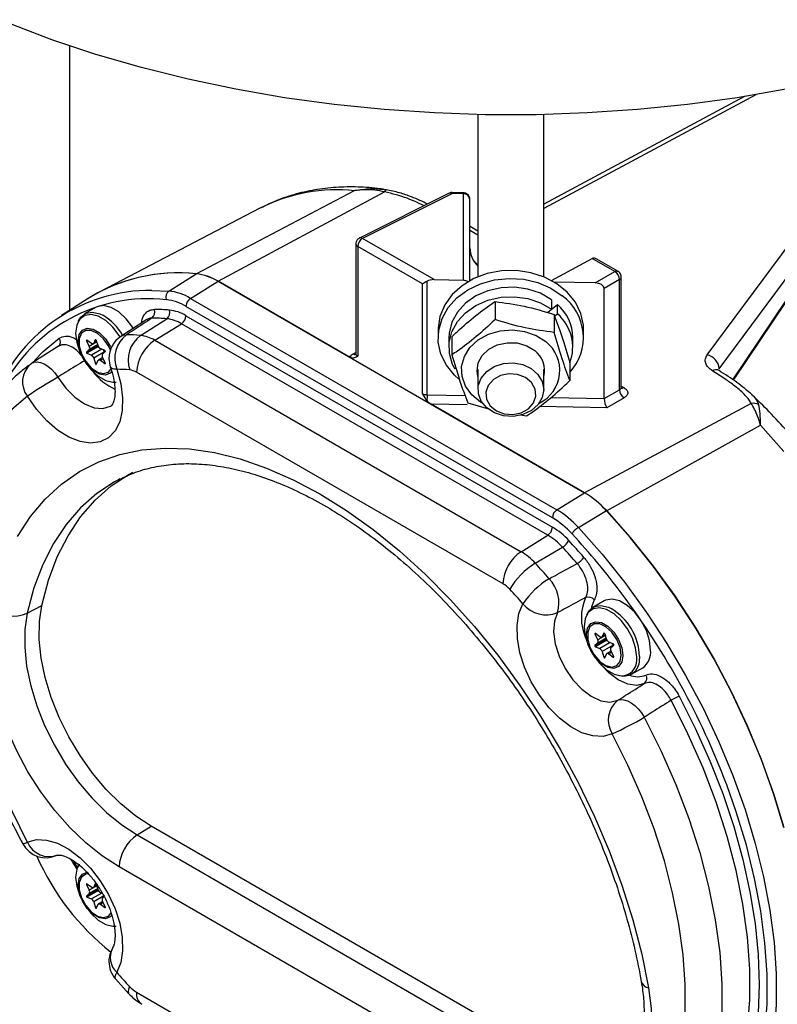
# Model space of a CAD drawing. Header units: inches. Extents: x -7.8 to 24, y -9.1 to 25.2.
# Tile 7 of 9: x 17 to 20.6, y 15.2 to 19.9. Entities that reach past the tile are written whole.
import ezdxf

# ---------------------------------------------------------------- set-up
doc = ezdxf.new("R2010")
doc.units = ezdxf.units.IN
doc.header["$MEASUREMENT"] = 0

msp = doc.modelspace()

# ---------------------------------------------------------------- linework, layer by layer
at = {"color": 7, "linetype": 'Continuous', "lineweight": 25}
for p, q in [((17.2515, 19.7452), (17.2515, 18.4949)), ((20.4959, 19.5144), (19.4936, 18.9762)), ((20.4425, 19.5056), (19.4936, 18.9961)), ((19.1826, 19.4206), (19.1826, 18.6532)), ((19.4936, 18.6532), (19.4936, 19.4206)), ((20.2667, 18.2839), (21.1152, 19.4286)), ((20.323, 18.2184), (21.1716, 19.3631)), ((20.3878, 18.1665), (21.167, 19.3263)), ((20.3907, 18.1646), (21.164, 19.3157)), ((17.8498, 18.6674), (18.5986, 19.0606)), ((17.9535, 18.6323), (18.7412, 19.0553)), ((19.0466, 19.0485), (18.6225, 18.8367)), ((19.0614, 19.0465), (18.6372, 18.8347)), ((18.7483, 19.0647), (18.7263, 19.0684)), ((19.1135, 19.0508), (19.0612, 19.0518)), ((19.1136, 19.0455), (19.0614, 19.0465)), ((19.1136, 18.637), (19.1136, 19.0455)), ((19.1441, 18.6346), (19.1441, 19.0195)), ((18.1505, 18.9771), (17.3942, 18.5826)), ((18.1561, 18.9801), (18.1505, 18.9771)), ((19.1441, 18.8918), (19.1452, 18.8912)), ((19.1826, 18.8503), (19.1441, 18.8725)), ((19.1826, 18.8697), (19.1452, 18.8912)), ((18.9748, 18.6398), (18.6372, 18.8347)), ((18.6052, 18.8088), (18.6052, 18.2881)), ((18.6143, 18.796), (18.6143, 18.2773)), ((18.9199, 18.6196), (18.6143, 18.796)), ((19.5296, 18.6359), (19.7222, 18.7393)), ((19.8299, 18.678), (19.723, 18.7397)), ((19.8447, 18.6791), (19.7443, 18.7371)), ((19.7371, 18.6244), (19.8299, 18.678)), ((17.7214, 18.5859), (17.8503, 18.6672)), ((17.8232, 18.5514), (17.9539, 18.6321)), ((18.5756, 18.2732), (17.9535, 18.6323)), ((17.9539, 18.6321), (19.6864, 17.632)), ((18.942, 18.095), (18.942, 18.6323)), ((18.9748, 18.6398), (19.1136, 18.637)), ((19.7371, 18.6244), (19.5428, 18.6283)), ((19.852, 18.6398), (19.7797, 18.5981)), ((19.852, 18.1192), (19.852, 18.6398)), ((19.8604, 18.1297), (19.8604, 18.6521)), ((17.6399, 18.589), (17.7214, 18.5859)), ((18.9199, 18.1008), (18.9199, 18.6196)), ((19.7797, 18.0781), (19.7797, 18.5981)), ((17.3399, 18.551), (17.2125, 18.4701)), ((17.8232, 18.5514), (19.5557, 17.5513)), ((19.2634, 18.5362), (19.2634, 18.451)), ((19.531, 18.5451), (19.531, 18.5001)), ((17.3748, 18.5084), (17.322, 18.4779)), ((19.5343, 17.5134), (17.8019, 18.5135)), ((19.5111, 18.4838), (19.5586, 18.5226)), ((19.5111, 18.4838), (19.531, 18.5001)), ((19.5586, 18.4776), (19.5586, 18.5226)), ((17.616, 18.4509), (17.4942, 18.3713)), ((17.5864, 18.3761), (17.7114, 18.455)), ((17.8019, 18.4693), (19.5343, 17.4692)), ((19.5422, 18.4752), (19.5422, 18.39)), ((19.5452, 18.4667), (19.5586, 18.4776)), ((17.6539, 18.3533), (17.7806, 18.4315)), ((19.513, 17.4314), (17.7806, 18.4315)), ((18.9941, 18.4026), (18.9941, 18.3651)), ((19.6821, 18.3651), (19.6821, 18.4026)), ((17.3347, 18.3528), (17.3315, 18.3509)), ((17.3315, 18.3509), (17.3444, 18.3239)), ((17.3546, 18.3384), (17.3334, 18.3537)), ((17.3726, 18.3545), (17.3657, 18.3394)), ((17.3801, 18.3477), (17.3657, 18.3394)), ((17.3745, 18.3556), (17.3726, 18.3545)), ((17.3861, 18.3276), (17.3791, 18.3507)), ((17.6539, 18.3533), (19.3863, 17.3532)), ((19.0451, 18.3651), (19.0451, 18.3201)), ((19.0593, 18.3695), (19.0593, 18.2844)), ((19.6311, 18.3201), (19.6311, 18.3651)), ((17.1998, 18.3252), (17.0733, 18.2445)), ((17.3828, 18.3265), (17.3315, 18.2969)), ((17.3444, 18.3091), (17.3315, 18.2969)), ((17.3847, 18.3215), (17.3334, 18.2919)), ((17.3809, 18.345), (17.3444, 18.3239)), ((17.3847, 18.3323), (17.3444, 18.3091)), ((17.4035, 18.3111), (17.3546, 18.2828)), ((17.3634, 18.3368), (17.3804, 18.3466)), ((17.3856, 18.3292), (17.3828, 18.3265)), ((17.3847, 18.3215), (17.3908, 18.3189)), ((17.4183, 18.3047), (17.3972, 18.3138)), ((17.3334, 18.2919), (17.3546, 18.2828)), ((17.417, 18.2986), (17.3657, 18.269)), ((17.3657, 18.269), (17.3739, 18.2415)), ((17.3778, 18.2393), (17.3861, 18.2572)), ((17.4081, 18.2712), (17.3884, 18.2598)), ((17.4106, 18.266), (17.3972, 18.2582)), ((17.3972, 18.2582), (17.4183, 18.2429)), ((17.4074, 18.2875), (17.4203, 18.2997)), ((17.4203, 18.2457), (17.4074, 18.2727)), ((17.417, 18.2986), (17.4174, 18.297)), ((18.593, 18.2886), (18.6052, 18.2947)), ((17.0669, 18.2402), (17.0711, 18.2431)), ((17.0711, 18.2431), (17.0733, 18.2445)), ((17.3807, 18.2454), (17.3739, 18.2415)), ((17.4207, 18.2443), (17.4183, 18.2429)), ((19.1826, 18.2144), (19.1826, 18.1198)), ((19.4936, 18.1198), (19.4936, 18.2144)), ((19.6169, 18.2475), (19.6169, 18.1623)), ((19.301, 17.2019), (17.5686, 18.202)), ((17.463, 18.1537), (17.4588, 18.1542)), ((19.7797, 18.0775), (19.852, 18.1192)), ((19.8604, 18.1364), (19.8725, 18.1293)), ((18.9414, 18.0676), (18.9199, 18.1008)), ((18.942, 18.095), (19.1217, 18.0914)), ((19.5294, 18.0832), (19.7797, 18.0781)), ((19.874, 18.0809), (19.7925, 18.0339)), ((19.6868, 17.6317), (18.9611, 18.0506)), ((19.132, 18.0472), (18.9611, 18.0506)), ((19.134, 18.0567), (19.2331, 18.0291)), ((19.7925, 18.0339), (19.474, 18.0403)), ((20.4745, 18.0547), (19.6868, 17.6317)), ((19.383, 18.0005), (19.4128, 17.9957)), ((19.7905, 17.5471), (20.5189, 17.952)), ((17.4894, 17.6971), (17.4826, 17.6936)), ((19.5557, 17.5513), (19.6864, 17.632)), ((19.6575, 17.4682), (19.79, 17.5474)), ((19.3863, 17.3532), (19.513, 17.4314)), ((19.4537, 17.2982), (19.5822, 17.375)), ((17.0514, 17.0628), (17.1204, 17.0994)), ((19.779, 17.1205), (19.7262, 17.09)), ((19.7389, 16.9649), (19.7357, 16.963)), ((19.7357, 16.963), (19.7486, 16.936)), ((19.7587, 16.9505), (19.7376, 16.9658)), ((19.785, 16.9571), (19.7486, 16.936)), ((19.7676, 16.9489), (19.7845, 16.9587)), ((19.7768, 16.9666), (19.7699, 16.9515)), ((19.7842, 16.9598), (19.7699, 16.9515)), ((19.7787, 16.9677), (19.7768, 16.9666)), ((19.7902, 16.9397), (19.7833, 16.9628)), ((19.7869, 16.9386), (19.7357, 16.9091)), ((19.7486, 16.9212), (19.7357, 16.9091)), ((19.7889, 16.9336), (19.7376, 16.904)), ((19.7376, 16.904), (19.7587, 16.8949)), ((19.7888, 16.9444), (19.7486, 16.9212)), ((19.8077, 16.9232), (19.7587, 16.8949)), ((19.8211, 16.9107), (19.7699, 16.8811)), ((19.7898, 16.9413), (19.7869, 16.9386)), ((19.7889, 16.9336), (19.7949, 16.931)), ((19.8225, 16.9168), (19.8014, 16.9259)), ((19.8115, 16.8996), (19.8244, 16.9118)), ((19.8211, 16.9107), (19.8216, 16.9091)), ((19.7699, 16.8811), (19.7781, 16.8537)), ((19.7848, 16.8575), (19.7781, 16.8537)), ((19.782, 16.8514), (19.7902, 16.8693)), ((19.8123, 16.8833), (19.7925, 16.8719)), ((19.8148, 16.8781), (19.8014, 16.8703)), ((19.8014, 16.8703), (19.8225, 16.855)), ((19.8244, 16.8578), (19.8115, 16.8848)), ((19.9465, 16.8575), (19.9462, 16.8482)), ((19.8249, 16.8564), (19.8225, 16.855)), ((19.9087, 16.7739), (19.9614, 16.8044)), ((17.5712, 16.0134), (17.638, 16.0546)), ((19.5357, 14.9591), (17.638, 16.0546)), ((17.5712, 16.0134), (19.4689, 14.9179)), ((17.2709, 15.8864), (17.2884, 15.8577)), ((17.2925, 15.8701), (17.2939, 15.8734)), ((19.3836, 14.7666), (17.4859, 15.8622)), ((17.3347, 15.7807), (17.3315, 15.7788)), ((17.3315, 15.7788), (17.3444, 15.7518)), ((17.3828, 15.7544), (17.3315, 15.7248)), ((17.3546, 15.7663), (17.3334, 15.7816)), ((17.3847, 15.7494), (17.3334, 15.7198)), ((17.3809, 15.7729), (17.3444, 15.7518)), ((17.3847, 15.7602), (17.3444, 15.737)), ((17.3634, 15.7647), (17.3804, 15.7745)), ((17.3726, 15.7824), (17.3657, 15.7673)), ((17.3801, 15.7756), (17.3657, 15.7673)), ((17.3745, 15.7835), (17.3726, 15.7824)), ((17.3861, 15.7555), (17.3791, 15.7786)), ((17.3856, 15.7571), (17.3828, 15.7544)), ((17.3847, 15.7494), (17.3908, 15.7468)), ((17.4066, 15.7377), (17.3972, 15.7417)), ((17.3444, 15.737), (17.3315, 15.7248)), ((17.3334, 15.7198), (17.3546, 15.7107)), ((17.4035, 15.739), (17.3546, 15.7107)), ((17.417, 15.7265), (17.3657, 15.6969)), ((17.3657, 15.6969), (17.3739, 15.6694)), ((17.4081, 15.6991), (17.3884, 15.6877)), ((17.4106, 15.6939), (17.3972, 15.6861)), ((17.4074, 15.7154), (17.4144, 15.7221)), ((17.4203, 15.6736), (17.4074, 15.7006)), ((17.3807, 15.6733), (17.3739, 15.6694)), ((17.3778, 15.6672), (17.3861, 15.6851)), ((17.3972, 15.6861), (17.4183, 15.6708)), ((17.4207, 15.6722), (17.4183, 15.6708)), ((17.4629, 15.5816), (17.4588, 15.5821)), ((17.4685, 15.3329), (17.532, 15.2623)), ((17.5677, 15.2699), (19.3018, 14.2688))]:
    msp.add_line(p, q, dxfattribs=at)
at = {"color": 7, "linetype": 'Continuous', "lineweight": 25, "flags": 128}
for points in [[(21.9021, 19.9334), (21.7092, 19.8505), (21.5083, 19.7742), (21.3, 19.7048), (21.0851, 19.6425), (20.8644, 19.5875), (20.6384, 19.54), (20.408, 19.5002), (20.174, 19.4682), (19.9372, 19.4441), (19.6984, 19.428), (19.4583, 19.4199), (19.2179, 19.4199), (18.9778, 19.428), (18.739, 19.4441), (18.5022, 19.4682), (18.2682, 19.5002), (18.0378, 19.54), (17.8119, 19.5875), (17.5911, 19.6425), (17.3762, 19.7048), (17.1679, 19.7742), (16.967, 19.8505), (16.7741, 19.9334)], [(19.6821, 18.4026), (19.6811, 18.4239), (19.6688, 18.4799), (19.643, 18.5327), (19.6047, 18.5801), (19.5555, 18.6203), (19.4974, 18.6516), (19.4327, 18.6727), (19.3642, 18.6827), (19.2946, 18.6812), (19.2268, 18.6684), (19.1636, 18.6447), (19.1075, 18.611), (19.0608, 18.5689), (19.0255, 18.5199), (19.003, 18.4661), (18.9942, 18.4097), (18.9941, 18.4026)], [(19.092, 18.1688), (19.0715, 18.1876), (19.0332, 18.235), (19.0074, 18.2878), (18.9951, 18.3438), (18.9969, 18.4006), (19.0126, 18.4559), (19.0417, 18.5076), (19.0829, 18.5534), (19.1345, 18.5915), (19.1945, 18.6203), (19.2603, 18.6387), (19.3294, 18.6459), (19.3988, 18.6416), (19.4657, 18.6259), (19.5274, 18.5996), (19.5813, 18.5637)], [(19.531, 18.5451), (19.4784, 18.5751), (19.4189, 18.595), (19.3556, 18.6039), (19.2915, 18.6013), (19.2296, 18.5873), (19.1729, 18.5627), (19.1241, 18.5285), (19.0857, 18.4865), (19.0593, 18.4387), (19.0464, 18.3873), (19.0451, 18.3651)], [(19.0743, 18.216), (19.0625, 18.2389), (19.0474, 18.2899), (19.0464, 18.3423), (19.0593, 18.3937), (19.0857, 18.4415), (19.1241, 18.4835), (19.1729, 18.5176), (19.2296, 18.5423), (19.2915, 18.5562), (19.3556, 18.5589), (19.4189, 18.55), (19.4784, 18.5301), (19.531, 18.5001)], [(17.5531, 18.41), (17.5505, 18.4142), (17.5196, 18.455), (17.4844, 18.4873), (17.4477, 18.5085), (17.4124, 18.5169), (17.3815, 18.5118), (17.3748, 18.5084)], [(17.2961, 18.448), (17.2851, 18.4243), (17.2801, 18.3867), (17.2851, 18.3433), (17.2998, 18.2976), (17.323, 18.2533), (17.3528, 18.2139), (17.3868, 18.1828), (17.4223, 18.1623), (17.4562, 18.1542), (17.4712, 18.155)], [(17.2925, 18.4422), (17.3047, 18.4631), (17.3288, 18.4813), (17.3597, 18.4864), (17.3949, 18.478), (17.408, 18.4718)], [(17.4907, 18.3689), (17.4861, 18.3764), (17.4562, 18.4157), (17.4223, 18.4469), (17.3868, 18.4674), (17.3528, 18.4755), (17.323, 18.4705), (17.2998, 18.453), (17.2961, 18.448)], [(17.4516, 18.2063), (17.4435, 18.1978), (17.4207, 18.1888), (17.3927, 18.1932), (17.3629, 18.2104), (17.3349, 18.2383), (17.312, 18.2736), (17.2971, 18.3121), (17.292, 18.3489), (17.2971, 18.3798), (17.312, 18.401), (17.3349, 18.41), (17.3629, 18.4056), (17.3927, 18.3884), (17.4207, 18.3604), (17.4435, 18.3251), (17.4479, 18.316)], [(17.4442, 18.3064), (17.4348, 18.3263), (17.4114, 18.3602), (17.3832, 18.3858), (17.3541, 18.3995), (17.3278, 18.3996), (17.3081, 18.386), (17.2975, 18.3605), (17.2975, 18.3266), (17.3081, 18.289), (17.3278, 18.2525), (17.3541, 18.2223), (17.3832, 18.2023), (17.4114, 18.1953), (17.4348, 18.2022), (17.4482, 18.2176)], [(19.204, 18.0555), (19.1949, 18.061), (19.1534, 18.0948), (19.1236, 18.136), (19.1073, 18.182), (19.1054, 18.2298), (19.1182, 18.2765), (19.1448, 18.3191), (19.1835, 18.355), (19.232, 18.3819), (19.2871, 18.3981), (19.3454, 18.4026), (19.4033, 18.3951), (19.4571, 18.3761), (19.5034, 18.3468), (19.5034, 18.3468)], [(17.0855, 18.2579), (17.1259, 18.2993), (17.2026, 18.3626)], [(17.3334, 18.3537), (17.3328, 18.354), (17.3322, 18.3542), (17.3317, 18.3541), (17.3313, 18.3537), (17.3311, 18.3532), (17.3311, 18.3525), (17.3312, 18.3517), (17.3315, 18.3509)], [(17.3791, 18.3507), (17.3786, 18.352), (17.3778, 18.3533), (17.3769, 18.3543), (17.3759, 18.3551), (17.3749, 18.3555), (17.3739, 18.3556), (17.3732, 18.3552), (17.3726, 18.3545)], [(17.4944, 18.3714), (17.5054, 18.3766), (17.5208, 18.379)], [(17.3657, 18.3394), (17.3649, 18.3381), (17.3639, 18.3371), (17.3626, 18.3364), (17.3612, 18.3361), (17.3597, 18.3361), (17.358, 18.3366), (17.3563, 18.3373), (17.3546, 18.3384)], [(17.3828, 18.3265), (17.3825, 18.3261), (17.3823, 18.3255), (17.3824, 18.3247), (17.3826, 18.3239), (17.383, 18.3231), (17.3835, 18.3224), (17.3841, 18.3219), (17.3847, 18.3215)], [(17.4203, 18.2997), (17.4206, 18.3001), (17.4207, 18.3007), (17.4207, 18.3015), (17.4204, 18.3023), (17.42, 18.3031), (17.4195, 18.3038), (17.4189, 18.3043), (17.4183, 18.3047)], [(19.1826, 18.1811), (19.1782, 18.2069), (19.1836, 18.2456), (19.2026, 18.2813), (19.2337, 18.3108), (19.2741, 18.3316), (19.3202, 18.3416), (19.3679, 18.3402), (19.4129, 18.3273), (19.4512, 18.3042)], [(17.3315, 18.2969), (17.3312, 18.2965), (17.3311, 18.2959), (17.3311, 18.2951), (17.3313, 18.2943), (17.3317, 18.2935), (17.3322, 18.2928), (17.3328, 18.2923), (17.3334, 18.2919)], [(17.3861, 18.2572), (17.3869, 18.2585), (17.3879, 18.2595), (17.3891, 18.2602), (17.3905, 18.2605), (17.3921, 18.2605), (17.3938, 18.2601), (17.3955, 18.2593), (17.3972, 18.2582)], [(17.4744, 18.2158), (17.4935, 18.1472), (17.5023, 18.0814), (17.5007, 18.0207), (17.4887, 17.9677), (17.4666, 17.9243), (17.4355, 17.8923), (17.3965, 17.8728), (17.3511, 17.8667), (17.301, 17.8742), (17.2484, 17.895), (17.1951, 17.9283), (17.1432, 17.9728), (17.0949, 18.0267), (17.0519, 18.088)], [(17.0733, 18.2445), (17.0833, 18.249), (17.0978, 18.2507), (17.1139, 18.248), (17.131, 18.2412), (17.1484, 18.2303), (17.1656, 18.216), (17.1817, 18.1986), (17.1963, 18.179)], [(17.3739, 18.2415), (17.3742, 18.2407), (17.3747, 18.24), (17.3753, 18.2394), (17.3759, 18.2389), (17.3765, 18.2387), (17.3771, 18.2386), (17.3775, 18.2389), (17.3778, 18.2393)], [(17.4183, 18.2429), (17.4189, 18.2426), (17.4195, 18.2424), (17.42, 18.2426), (17.4204, 18.2429), (17.4207, 18.2434), (17.4207, 18.2441), (17.4206, 18.2449), (17.4203, 18.2457)], [(17.4744, 18.2158), (17.4609, 18.2167), (17.4512, 18.2195), (17.4456, 18.224), (17.4447, 18.2259)], [(19.4663, 18.1916), (19.4866, 18.1576), (19.4936, 18.1202), (19.4869, 18.0827), (19.4669, 18.0486), (19.4354, 18.0207), (19.3954, 18.0017), (19.3502, 17.9932), (19.304, 17.9959), (19.2608, 18.0096), (19.2244, 18.0331), (19.1982, 18.0643), (19.1844, 18.1004), (19.1843, 18.1383), (19.1978, 18.1745), (19.2238, 18.2058), (19.2599, 18.2295), (19.303, 18.2435), (19.3492, 18.2464), (19.3945, 18.2381), (19.4347, 18.2193), (19.4663, 18.1916)], [(17.1963, 18.179), (17.2338, 18.1272), (17.2766, 18.0842), (17.322, 18.0525), (17.3672, 18.0342), (17.4092, 18.0304), (17.4455, 18.0414), (17.45, 18.0441)], [(19.4355, 18.1527), (19.4067, 18.1767), (19.3697, 18.1911), (19.3289, 18.1943), (19.2892, 18.186), (19.2554, 18.167), (19.2315, 18.1397), (19.2205, 18.1075), (19.2237, 18.0741), (19.2407, 18.0436), (19.2695, 18.0197), (19.3065, 18.0053), (19.3473, 18.002), (19.387, 18.0104), (19.4208, 18.0293), (19.4447, 18.0566), (19.4557, 18.0889), (19.4525, 18.1223), (19.4355, 18.1527)], [(17.0519, 18.088), (16.9778, 18.0256), (16.9118, 17.9517), (16.8542, 17.8667), (16.8056, 17.7714), (16.7663, 17.6663), (16.7366, 17.5524), (16.7166, 17.4303), (16.7066, 17.301), (16.7066, 17.1655), (16.7166, 17.0246), (16.7365, 16.8795), (16.7662, 16.7312), (16.8055, 16.5808), (16.8541, 16.4293), (16.9116, 16.278), (16.9777, 16.1278), (17.0517, 15.9798)], [(20.6294, 17.8268), (20.5189, 17.952)], [(17.0059, 17.4254), (17.0664, 17.5189), (17.1355, 17.6015), (17.2128, 17.6726), (17.2978, 17.7318), (17.39, 17.7787), (17.4888, 17.8131), (17.5935, 17.8347), (17.7036, 17.8433), (17.8183, 17.839), (17.9368, 17.8217), (18.0586, 17.7916), (18.1826, 17.7488), (18.3083, 17.6936), (18.4348, 17.6264), (18.5612, 17.5476), (18.6869, 17.4576), (18.811, 17.3572), (18.9327, 17.2468), (19.0513, 17.1272), (19.1659, 16.9991), (19.276, 16.8634), (19.3808, 16.7209), (19.4795, 16.5725), (19.5717, 16.4191), (19.6567, 16.2618), (19.734, 16.1014), (19.8031, 15.9391), (19.8636, 15.7758), (19.9151, 15.6125), (19.9572, 15.4504), (19.9897, 15.2904)], [(17.1204, 17.0994), (17.1521, 17.2183), (17.1935, 17.3282), (17.2441, 17.4284), (17.3038, 17.5181), (17.372, 17.5968), (17.4484, 17.664), (17.5325, 17.7192), (17.551, 17.7293)], [(17.4826, 17.6936), (17.4641, 17.6836), (17.3799, 17.6283), (17.3034, 17.561), (17.2351, 17.4821), (17.1753, 17.3923), (17.1246, 17.292), (17.0832, 17.1819), (17.0514, 17.0628)], [(19.79, 17.5474), (19.9025, 17.4202), (20.0103, 17.2854), (20.1127, 17.144), (20.209, 16.9969), (20.2987, 16.845), (20.3812, 16.6893), (20.4559, 16.5308), (20.5224, 16.3705), (20.5801, 16.2095), (20.6289, 16.0488)], [(20.6291, 16.0483), (20.5804, 16.209), (20.5226, 16.37), (20.4562, 16.5303), (20.3815, 16.6888), (20.2991, 16.8445), (20.2094, 16.9964), (20.1131, 17.1436), (20.0107, 17.285), (19.903, 17.4198), (19.7905, 17.5471)], [(19.6575, 17.4682), (19.7696, 17.3413), (19.8771, 17.2069), (19.9792, 17.066), (20.0753, 16.9193), (20.1647, 16.7678), (20.247, 16.6126), (20.3214, 16.4546), (20.3877, 16.2947), (20.4453, 16.1342), (20.4939, 15.9739), (20.5332, 15.815), (20.5629, 15.6583), (20.5828, 15.5051), (20.5928, 15.3561), (20.5928, 15.2125), (20.5829, 15.075), (20.5631, 14.9447), (20.5335, 14.8222), (20.4943, 14.7086), (20.4458, 14.6043), (20.4261, 14.5693)], [(17.638, 16.0546), (17.5651, 16.1025), (17.4937, 16.161), (17.425, 16.2291), (17.3603, 16.3055), (17.3009, 16.3888), (17.2479, 16.4773), (17.2022, 16.5695), (17.1648, 16.6635), (17.1364, 16.7575), (17.1175, 16.8498), (17.1084, 16.9387), (17.1094, 17.0224), (17.1204, 17.0994)], [(19.8176, 16.4914), (19.7747, 16.4797), (19.7263, 16.4816), (19.6745, 16.497), (19.6212, 16.5252), (19.5685, 16.5652), (19.5185, 16.6155), (19.4731, 16.674), (19.434, 16.7385), (19.4029, 16.8065), (19.3809, 16.8753), (19.3688, 16.9423), (19.3672, 17.0048), (19.3761, 17.0604), (19.3951, 17.1069)], [(19.6967, 17.0543), (19.7089, 17.0752), (19.7329, 17.0934), (19.7638, 17.0985), (19.7991, 17.0901), (19.8121, 17.0839)], [(19.7324, 17.125), (19.7187, 17.0901), (19.7175, 17.0839)], [(19.9992, 16.888), (19.994, 16.933), (19.9788, 16.9804), (19.9547, 17.0263), (19.9238, 17.0671), (19.8886, 17.0994), (19.8518, 17.1206), (19.8166, 17.129), (19.7857, 17.1239), (19.779, 17.1205)], [(17.4859, 15.8622), (17.4067, 15.9138), (17.3288, 15.9762), (17.2534, 16.0485), (17.1819, 16.1295), (17.1153, 16.2179), (17.0548, 16.3121), (17.0013, 16.4107), (16.9557, 16.5121), (16.9188, 16.6145), (16.8912, 16.7164), (16.8732, 16.816), (16.8653, 16.9118), (16.8676, 17.0022), (16.8799, 17.0856)], [(17.0514, 17.0628), (17.0404, 16.9855), (17.0394, 16.9014), (17.0485, 16.8121), (17.0675, 16.7194), (17.096, 16.6249), (17.1336, 16.5305), (17.1794, 16.438), (17.2327, 16.3491), (17.2924, 16.2654), (17.3573, 16.1887), (17.4263, 16.1203), (17.4981, 16.0615), (17.5712, 16.0134)], [(19.5594, 17.0649), (19.5443, 17.0239), (19.5404, 16.9737), (19.5479, 16.9174), (19.5663, 16.8585), (19.5946, 16.8008), (19.6309, 16.7479), (19.673, 16.7031), (19.7182, 16.6693), (19.7636, 16.6485), (19.8064, 16.6421), (19.8439, 16.6506)], [(19.7002, 17.0601), (19.6893, 17.0364), (19.6842, 16.9988), (19.6893, 16.9554), (19.704, 16.9097), (19.7272, 16.8654), (19.757, 16.8261), (19.791, 16.7949), (19.8264, 16.7744), (19.8604, 16.7663), (19.8754, 16.7671)], [(19.9332, 16.8551), (19.9281, 16.8985), (19.9134, 16.9442), (19.8902, 16.9885), (19.8604, 17.0279), (19.8264, 17.059), (19.791, 17.0795), (19.757, 17.0876), (19.7272, 17.0826), (19.704, 17.0651), (19.7002, 17.0601)], [(19.8677, 16.862), (19.8626, 16.8311), (19.8477, 16.8099), (19.8248, 16.8009), (19.7968, 16.8053), (19.767, 16.8225), (19.739, 16.8505), (19.7162, 16.8858), (19.7013, 16.9242), (19.6961, 16.961), (19.7013, 16.9919), (19.7162, 17.0131), (19.739, 17.0221), (19.767, 17.0177), (19.7968, 17.0005), (19.8248, 16.9725), (19.8477, 16.9372), (19.8626, 16.8988), (19.8677, 16.862)], [(19.8598, 16.8644), (19.8544, 16.9007), (19.839, 16.9384), (19.8156, 16.9723), (19.7874, 16.9979), (19.7582, 17.0116), (19.732, 17.0117), (19.7122, 16.9981), (19.7016, 16.9726), (19.7016, 16.9388), (19.7122, 16.9011), (19.732, 16.8647), (19.7582, 16.8344), (19.7874, 16.8144), (19.8156, 16.8074), (19.839, 16.8143), (19.8544, 16.8342), (19.8598, 16.8644)], [(19.7376, 16.9658), (19.737, 16.9662), (19.7364, 16.9663), (19.7359, 16.9662), (19.7355, 16.9658), (19.7353, 16.9653), (19.7352, 16.9646), (19.7354, 16.9638), (19.7357, 16.963)], [(19.7699, 16.9515), (19.7691, 16.9502), (19.768, 16.9492), (19.7668, 16.9485), (19.7654, 16.9482), (19.7638, 16.9483), (19.7622, 16.9487), (19.7605, 16.9494), (19.7587, 16.9505)], [(19.7833, 16.9628), (19.7828, 16.9642), (19.782, 16.9654), (19.7811, 16.9664), (19.78, 16.9672), (19.779, 16.9676), (19.7781, 16.9677), (19.7773, 16.9673), (19.7768, 16.9666)], [(19.7357, 16.9091), (19.7354, 16.9086), (19.7352, 16.908), (19.7353, 16.9072), (19.7355, 16.9064), (19.7359, 16.9056), (19.7364, 16.9049), (19.737, 16.9044), (19.7376, 16.904)], [(19.7869, 16.9386), (19.7866, 16.9382), (19.7865, 16.9376), (19.7865, 16.9368), (19.7868, 16.936), (19.7872, 16.9352), (19.7877, 16.9345), (19.7883, 16.934), (19.7889, 16.9336)], [(19.8244, 16.9118), (19.8247, 16.9122), (19.8249, 16.9129), (19.8248, 16.9136), (19.8246, 16.9144), (19.8242, 16.9152), (19.8237, 16.9159), (19.8231, 16.9164), (19.8225, 16.9168)], [(19.7902, 16.8693), (19.791, 16.8706), (19.7921, 16.8716), (19.7933, 16.8723), (19.7947, 16.8726), (19.7963, 16.8726), (19.7979, 16.8722), (19.7996, 16.8714), (19.8014, 16.8703)], [(19.8225, 16.855), (19.8231, 16.8547), (19.8237, 16.8545), (19.8242, 16.8547), (19.8246, 16.855), (19.8248, 16.8555), (19.8249, 16.8562), (19.8247, 16.857), (19.8244, 16.8578)], [(19.9698, 16.7303), (19.9332, 16.7211), (19.8911, 16.7267), (19.8463, 16.7466), (19.8017, 16.7798), (19.7666, 16.816)], [(19.7781, 16.8537), (19.7784, 16.8529), (19.7789, 16.8521), (19.7794, 16.8515), (19.78, 16.851), (19.7807, 16.8508), (19.7812, 16.8508), (19.7817, 16.851), (19.782, 16.8514)], [(20.1337, 16.6705), (20.2103, 16.5187), (20.2792, 16.3645), (20.3398, 16.209), (20.3918, 16.0532), (20.4348, 15.8982), (20.4686, 15.745), (20.4929, 15.5945), (20.5075, 15.4477), (20.5124, 15.3056), (20.5075, 15.1692), (20.4929, 15.0393), (20.4687, 14.9168), (20.4349, 14.8025), (20.3919, 14.6971), (20.34, 14.6014), (20.2794, 14.5159), (20.2105, 14.4412), (20.1339, 14.3778)], [(19.8439, 16.6506), (19.8573, 16.654), (19.8727, 16.6532), (19.8893, 16.648), (19.9066, 16.6388), (19.9239, 16.6258), (19.9405, 16.6096), (19.9557, 16.5908), (19.969, 16.5702)], [(20.0961, 14.392), (20.1758, 14.4584), (20.2469, 14.5374), (20.3088, 14.6282), (20.3611, 14.7302), (20.4034, 14.8426), (20.4354, 14.9647), (20.4569, 15.0956), (20.4676, 15.2342), (20.4676, 15.3795), (20.4568, 15.5306), (20.4353, 15.6862), (20.4033, 15.8452), (20.361, 16.0066), (20.3086, 16.169), (20.2467, 16.3313), (20.1756, 16.4922), (20.0959, 16.6507)], [(19.969, 16.5702), (20.0479, 16.4127), (20.1182, 16.2529), (20.1794, 16.0918), (20.2311, 15.9306), (20.2729, 15.7705), (20.3046, 15.6127), (20.3258, 15.4583), (20.3365, 15.3084), (20.3365, 15.1641), (20.3259, 15.0265), (20.3047, 14.8966), (20.273, 14.7753), (20.2312, 14.6635), (20.1795, 14.562), (20.1183, 14.4716), (20.048, 14.3928), (19.9692, 14.3264)], [(19.8178, 14.383), (19.8919, 14.4454), (19.9579, 14.5194), (20.0154, 14.6044), (20.064, 14.6997), (20.1033, 14.8048), (20.133, 14.9188), (20.153, 15.0409), (20.1629, 15.1702), (20.1629, 15.3057), (20.1529, 15.4466), (20.133, 15.5917), (20.1032, 15.74), (20.0639, 15.8904), (20.0153, 16.0419), (19.9578, 16.1932), (19.8917, 16.3434), (19.8176, 16.4914)], [(19.9556, 14.2289), (20.0401, 14.2612), (20.1282, 14.3088), (20.2092, 14.3683), (20.2825, 14.4394), (20.3478, 14.5216), (20.4045, 14.6144), (20.4523, 14.7172), (20.491, 14.8292), (20.5201, 14.9499), (20.5397, 15.0784), (20.5495, 15.2139), (20.5494, 15.3555), (20.5395, 15.5023), (20.5199, 15.6534), (20.4906, 15.8078), (20.4519, 15.9645), (20.404, 16.1225), (20.3586, 16.2508)], [(17.0517, 15.9798), (17.0947, 15.9916), (17.1431, 15.9897), (17.1949, 15.9744), (17.2483, 15.9461), (17.301, 15.9061), (17.3511, 15.8558), (17.3965, 15.7972), (17.4356, 15.7326), (17.4667, 15.6646), (17.4887, 15.5957), (17.5008, 15.5287), (17.5023, 15.4662), (17.4934, 15.4106), (17.4743, 15.3641)], [(17.2961, 15.8759), (17.2851, 15.8522), (17.2801, 15.8146), (17.2851, 15.7712), (17.2998, 15.7255), (17.323, 15.6812), (17.3528, 15.6418), (17.3868, 15.6107), (17.4223, 15.5902), (17.4562, 15.5821), (17.4712, 15.5829)], [(17.4516, 15.6342), (17.4435, 15.6256), (17.4207, 15.6167), (17.3927, 15.6211), (17.3629, 15.6383), (17.3349, 15.6662), (17.312, 15.7015), (17.2971, 15.7399), (17.292, 15.7768), (17.2971, 15.8077), (17.312, 15.8289), (17.3338, 15.8378)], [(17.3412, 15.8292), (17.3278, 15.8275), (17.3081, 15.8138), (17.2975, 15.7884), (17.2975, 15.7545), (17.3081, 15.7169), (17.3278, 15.6804), (17.3541, 15.6502), (17.3832, 15.6302), (17.4114, 15.6232), (17.4348, 15.6301), (17.4479, 15.645)], [(17.3334, 15.7816), (17.3328, 15.7819), (17.3322, 15.7821), (17.3317, 15.7819), (17.3313, 15.7816), (17.3311, 15.7811), (17.3311, 15.7804), (17.3312, 15.7796), (17.3315, 15.7788)], [(17.3657, 15.7673), (17.3649, 15.766), (17.3639, 15.765), (17.3626, 15.7643), (17.3612, 15.764), (17.3597, 15.764), (17.358, 15.7645), (17.3563, 15.7652), (17.3546, 15.7663)], [(17.3791, 15.7786), (17.3786, 15.7799), (17.3778, 15.7812), (17.3769, 15.7822), (17.3759, 15.783), (17.3749, 15.7834), (17.3739, 15.7834), (17.3732, 15.7831), (17.3726, 15.7824)], [(17.3828, 15.7544), (17.3825, 15.754), (17.3823, 15.7534), (17.3824, 15.7526), (17.3826, 15.7518), (17.383, 15.751), (17.3835, 15.7503), (17.3841, 15.7498), (17.3847, 15.7494)], [(17.3315, 15.7248), (17.3312, 15.7244), (17.3311, 15.7238), (17.3311, 15.723), (17.3313, 15.7222), (17.3317, 15.7214), (17.3322, 15.7207), (17.3328, 15.7202), (17.3334, 15.7198)], [(17.3739, 15.6694), (17.3742, 15.6686), (17.3747, 15.6679), (17.3753, 15.6673), (17.3759, 15.6668), (17.3765, 15.6666), (17.3771, 15.6665), (17.3775, 15.6668), (17.3778, 15.6672)], [(17.3861, 15.6851), (17.3869, 15.6864), (17.3879, 15.6874), (17.3891, 15.6881), (17.3905, 15.6884), (17.3921, 15.6884), (17.3938, 15.6879), (17.3955, 15.6872), (17.3972, 15.6861)], [(17.4183, 15.6708), (17.4189, 15.6705), (17.4195, 15.6703), (17.42, 15.6705), (17.4204, 15.6708), (17.4207, 15.6713), (17.4207, 15.672), (17.4206, 15.6728), (17.4203, 15.6736)], [(17.4743, 15.3641), (17.4684, 15.3518), (17.4661, 15.3419), (17.4673, 15.3347), (17.4685, 15.3329)], [(17.5352, 15.2964), (17.5302, 15.2833), (17.5285, 15.2726), (17.5304, 15.2646), (17.532, 15.2623)], [(19.9897, 15.2904), (20.002, 15.1927), (20.0042, 15.0998), (19.9963, 15.0131), (19.9784, 14.9342), (19.9507, 14.8642), (19.9138, 14.8044), (19.8683, 14.7556), (19.8148, 14.7188), (19.7543, 14.6944), (19.6877, 14.683), (19.6161, 14.6846), (19.5408, 14.6993), (19.4628, 14.7268), (19.3836, 14.7666)]]:
    msp.add_lwpolyline(points, dxfattribs=at)
at = {"color": 7, "linetype": 'Continuous', "lineweight": 25}
for centre, radius, start, end in [((18.5166, 18.2553), 0.8094, 84.1861, 116.4408), ((18.7606, 19.048), 0.0207, 126.291, 159.3657), ((18.7498, 19.0619), 0.00316, 75.3625, 117.2653), ((19.0522, 19.0344), 0.0152, 52.8409, 111.6102), ((19.0325, 19.0484), 0.0289, 356.2667, 6.7876), ((19.0848, 19.0473), 0.0289, 356.2667, 6.7876), ((19.1154, 19.0167), 0.0288, 5.6173, 93.5673), ((18.662, 18.7939), 0.0478, 121.3447, 177.5004), ((18.628, 18.8226), 0.0152, 52.8527, 111.4686), ((18.6208, 18.8103), 0.0157, 185.7218, 245.623), ((19.2655, 18.7922), 0.1214, 181.0491, 226.9388), ((19.8383, 18.6653), 0.0152, 65.0743, 123.5674), ((19.8066, 18.6391), 0.0454, 0.8722, 59.1278), ((17.7653, 17.8626), 0.8092, 84.0085, 122.8585), ((17.7655, 17.86), 0.8116, 84.0051, 121.6317), ((17.8234, 18.4186), 0.2502, 58.6534, 83.9375), ((17.8238, 18.4183), 0.2503, 58.656, 83.9127), ((19.8452, 18.6534), 0.0152, 296.419, 354.9911), ((17.6343, 17.798), 0.791, 89.5949, 157.6784), ((17.7436, 18.5567), 0.0367, 127.2561, 198.4607), ((17.6953, 18.3413), 0.2459, 58.656, 83.9127), ((17.6251, 17.7703), 0.7793, 83.8343, 153.1643), ((17.685, 18.3216), 0.2248, 58.656, 83.9127), ((17.8501, 18.5113), 0.0483, 123.85, 177.3048), ((19.4356, 18.3661), 0.2455, 317.6154, 53.5815), ((17.6195, 18.4861), 0.0355, 307.5995, 20.8778), ((17.6473, 17.5314), 0.9673, 85.4523, 89.6765), ((17.6892, 18.4841), 0.0367, 307.2561, 18.4607), ((17.704, 18.3086), 0.1882, 58.656, 83.9127), ((19.417, 18.362), 0.2141, 0.8228, 48.5945), ((17.2766, 18.2477), 0.2598, 29.7655, 59.6133), ((17.6358, 17.505), 0.953, 85.4523, 89.6765), ((17.6937, 18.2889), 0.167, 58.656, 83.9127), ((17.7537, 18.4716), 0.0483, 303.85, 357.3048), ((19.4232, 18.3205), 0.2074, 339.109, 49.2307), ((17.1803, 18.3457), 0.028, 308.4989, 37.2459), ((17.5628, 18.2668), 0.125, 123.1593, 180), ((17.6076, 18.2662), 0.1424, 127.5794, 200.7299), ((17.511, 17.4266), 0.9525, 85.4558, 89.4122), ((17.6752, 18.2594), 0.1466, 127.2561, 198.4607), ((17.7614, 18.1929), 0.1931, 123.85, 177.3048), ((17.5692, 18.2142), 0.1628, 58.656, 83.9127), ((17.3331, 18.3165), 0.0135, 326.6166, 33.3834), ((17.4076, 18.3336), 0.0224, 195.4233, 242.1659), ((17.3928, 18.2912), 0.0253, 16.9847, 39.6412), ((19.3828, 18.2118), 0.115, 344.5159, 53.4718), ((19.397, 18.2108), 0.1726, 295.8542, 51.9467), ((17.3441, 18.263), 0.0224, 15.4233, 62.1659), ((17.4186, 18.2801), 0.0135, 146.6166, 213.3834), ((17.5628, 18.2668), 0.125, 180, 199.1161), ((18.6025, 18.3016), 0.0161, 233.8319, 280.5794), ((20.2509, 18.2134), 0.0723, 4.0064, 77.4108), ((17.1416, 18.156), 0.1126, 131.5477, 217.168), ((17.1403, 18.139), 0.125, 122.5304, 125.9289), ((17.4652, 17.3207), 0.8951, 85.4558, 89.4122), ((17.5278, 18.1351), 0.0783, 58.656, 83.9127), ((20.3077, 18.1821), 0.0315, 62.1468, 122.1753), ((18.3445, 16.1962), 2.2913, 120.0751, 124.3435), ((17.589, 18.3847), 0.2899, 218.6027, 244.8237), ((19.8973, 18.1199), 0.0454, 180.8722, 239.1278), ((19.8638, 18.143), 0.0162, 255.7994, 302.622), ((20.9253, 18.0369), 1.9842, 178.3213, 179.1133), ((20.4834, 17.9947), 0.0607, 64.2621, 98.4897), ((19.4542, 17.2416), 0.4542, 42.325, 59.2606), ((19.4546, 17.2413), 0.4543, 42.3112, 59.2595), ((19.5825, 17.5112), 0.0483, 123.85, 177.3048), ((19.3258, 17.1628), 0.4079, 42.325, 59.2606), ((19.3275, 17.1677), 0.4463, 42.325, 59.2606), ((19.4861, 17.4715), 0.0483, 303.85, 357.3048), ((19.3598, 17.1757), 0.3415, 42.325, 59.2606), ((19.7014, 17.395), 0.0853, 120.9845, 150.1479), ((19.3581, 17.1709), 0.3031, 42.325, 59.2606), ((17.0914, 15.0858), 3.4587, 36.7041, 42.8405), ((19.5383, 17.4481), 0.0853, 300.9845, 330.1479), ((17.2543, 15.2111), 3.1782, 41.0172, 42.9095), ((17.2494, 15.2092), 3.226, 41.0172, 42.9095), ((19.4938, 17.1928), 0.1931, 123.85, 177.3048), ((19.2353, 17.0992), 0.2955, 42.325, 59.2606), ((19.6025, 17.3807), 0.0975, 300.7582, 326.1646), ((19.6294, 17.0056), 0.3413, 120.9845, 150.1479), ((17.1355, 15.1432), 3.1651, 41.1336, 42.9102), ((19.2283, 17.0798), 0.1421, 42.325, 59.2606), ((19.7172, 16.8931), 0.3866, 120.7711, 146.4136), ((19.4, 17.1103), 0.1657, 344.1214, 43.9255), ((17.1551, 15.1505), 2.9741, 41.1336, 42.9102), ((19.7048, 17.1033), 0.0351, 38.1912, 112.2723), ((16.9032, 14.9436), 3.6945, 20.7216, 36.7267), ((19.5055, 17.1961), 0.1418, 218.9469, 292.3722), ((19.9048, 17.041), 0.2334, 156.0365, 204.008), ((16.984, 17.2126), 0.1643, 230.6625, 294.2081), ((19.6732, 16.8484), 0.2735, 1.9017, 59.4515), ((19.7373, 16.9286), 0.0135, 326.6166, 33.3834), ((19.8118, 16.9457), 0.0224, 195.4233, 242.1659), ((19.7969, 16.9033), 0.0253, 16.9847, 39.6412), ((19.7483, 16.8751), 0.0224, 15.4233, 62.1659), ((19.8228, 16.8922), 0.0135, 146.6166, 213.3834), ((19.9095, 16.8782), 0.0902, 305.1121, 6.2001), ((19.8716, 16.8407), 0.075, 263.3969, 5.7407), ((19.857, 16.8422), 0.0773, 283.7663, 9.6334), ((19.937, 16.8646), 0.1025, 248.2768, 292.4532), ((19.9512, 16.7535), 0.0298, 308.6003, 33.4019), ((20.3627, 16.1871), 0.5349, 115.3428, 119.9137), ((19.919, 16.5564), 0.1204, 128.5933, 212.7017), ((18.9601, 18.3242), 2.0235, 295.0751, 299.9087), ((17.0265, 16.0168), 0.0448, 274.2044, 304.3435), ((17.1401, 16.0309), 0.125, 208.0124, 294.8777), ((17.1551, 16.0236), 0.1122, 202.9548, 291.4838), ((17.6788, 15.8531), 0.1931, 123.85, 177.3048), ((18.1925, 16.3974), 1.1983, 203.8003, 231.4694), ((17.3331, 15.7444), 0.0135, 326.6166, 33.3834), ((17.4076, 15.7615), 0.0224, 195.4233, 242.1659), ((17.3441, 15.6909), 0.0224, 15.4233, 62.1659), ((17.4186, 15.708), 0.0135, 146.6166, 213.3834), ((17.5626, 15.4151), 0.125, 149.8784, 180), ((17.54, 15.434), 0.096, 152.3145, 226.7836), ((17.5626, 15.4151), 0.125, 180, 221.1344), ((19.7151, 17.3209), 2.975, 221.1294, 222.8842), ((17.6404, 15.3921), 0.1422, 222.2974, 239.2584), ((19.9965, 15.3336), 0.0438, 198.0914, 261.0169), ((17.6274, 15.2624), 0.0602, 172.8844, 235.8034)]:
    msp.add_arc(centre, radius, start, end, dxfattribs=at)
for centre, major_axis, ratio, start_param, end_param in [((19.7443, 18.7266), (0.0312, -0.0009), 0.556797, 2.337562, 2.372468), ((19.7443, 18.701), (-0.0221, 0.0383), 0.577335, 5.497828, 6.248238), ((18.942, 18.6323), (0.0313, 0.018), 0.00007, 1.570756, 2.356154), ((18.9733, 18.6143), (0.0442, 0), 0.577382, 1.53589, 2.356194), ((19.1128, 18.6115), (0.0312, 0), 0.81679, 0.777228, 1.546116), ((19.737, 18.5989), (0.0427, -0.0013), 0.597193, 0.018044, 1.587622), ((18.9603, 18.0766), (-0.0278, 0.0283), 0.507443, 1.398255, 2.073245), ((19.7933, 18.0598), (-0.008, 0.0313), 0.351505, 0.883763, 2.453342), ((19.7506, 18.0607), (0.0252, 0.0279), 0.526021, 5.728566, 5.754464)]:
    msp.add_ellipse(centre, major_axis=major_axis, ratio=ratio, start_param=start_param, end_param=end_param, dxfattribs=at)
for points, knots in [([(18.7388, 19.0661), (18.7328, 19.0672), (18.6912, 19.0746), (18.6152, 19.0789), (18.5113, 19.078), (18.4098, 19.066), (18.3113, 19.0431), (18.2266, 19.0147), (18.1773, 18.9894), (18.1578, 18.9794)], [0, 0, 0, 0, 0.0287739, 0.2000754, 0.371298, 0.5425401, 0.7141344, 0.886688, 1, 1, 1, 1]), ([(18.5986, 19.0606), (18.6238, 19.0651), (18.674, 19.0741), (18.7251, 19.068), (18.7506, 19.0649)], [0, 0, 0, 0, 0.501278, 1, 1, 1, 1]), ([(18.7412, 19.0553), (18.7259, 19.0581), (18.6952, 19.0638), (18.6472, 19.0658), (18.6154, 19.0624), (18.5986, 19.0606)], [0, 0, 0, 0, 0.320535, 0.640045, 1, 1, 1, 1]), ([(18.9279, 18.9892), (18.9018, 19.0017), (18.8453, 19.0288), (18.7777, 19.046), (18.7412, 19.0553)], [0, 0, 0, 0, 0.460258, 1, 1, 1, 1]), ([(18.9445, 18.9975), (18.9197, 19.009), (18.8779, 19.0284), (18.8116, 19.0517), (18.7697, 19.0603), (18.7483, 19.0647)], [0, 0, 0, 0, 0.416652, 0.703457, 1, 1, 1, 1]), ([(19.0612, 19.0513), (19.0589, 19.0515), (19.0539, 19.0518), (19.0493, 19.0495), (19.0468, 19.0482)], [0, 0, 0, 0, 0.443215, 1, 1, 1, 1]), ([(19.144, 19.0196), (19.144, 19.02), (19.1442, 19.0235), (19.1426, 19.0305), (19.1376, 19.0396), (19.1291, 19.0469), (19.1204, 19.0507), (19.115, 19.0504), (19.1135, 19.0503)], [0, 0, 0, 0, 0.026856, 0.21974, 0.432922, 0.663821, 0.907137, 1, 1, 1, 1]), ([(18.6094, 18.8244), (18.6076, 18.8206), (18.6053, 18.8156), (18.6053, 18.8102), (18.6053, 18.8088)], [0, 0, 0, 0, 0.742151, 1, 1, 1, 1]), ([(18.6226, 18.8364), (18.6219, 18.8362), (18.6187, 18.8351), (18.6139, 18.8309), (18.6109, 18.8266), (18.6094, 18.8244)], [0, 0, 0, 0, 0.128191, 0.557442, 1, 1, 1, 1]), ([(19.1826, 18.7084), (19.1791, 18.7115), (19.1678, 18.7216), (19.1549, 18.7424), (19.145, 18.7668), (19.1452, 18.7832), (19.1453, 18.79)], [0, 0, 0, 0, 0.135926, 0.438224, 0.764944, 1, 1, 1, 1]), ([(19.8603, 18.6521), (19.8603, 18.6525), (19.8605, 18.6561), (19.8589, 18.6631), (19.8538, 18.6719), (19.8485, 18.6777), (19.8448, 18.679), (19.8447, 18.679)], [0, 0, 0, 0, 0.041332, 0.326277, 0.64121, 0.982314, 1, 1, 1, 1]), ([(19.0593, 18.3695), (19.0679, 18.3778), (19.1051, 18.4133), (19.1728, 18.4725), (19.2324, 18.5154), (19.2625, 18.5356), (19.2634, 18.5362)], [0, 0, 0, 0, 0.128029, 0.55168, 0.987363, 1, 1, 1, 1]), ([(19.2634, 18.5362), (19.309, 18.5302), (19.402, 18.5181), (19.4949, 18.4896), (19.5422, 18.4752)], [0, 0, 0, 0, 0.491212, 1, 1, 1, 1]), ([(17.5933, 18.4361), (17.5933, 18.4386), (17.5933, 18.4553), (17.6055, 18.4774), (17.6265, 18.4962), (17.645, 18.498), (17.6527, 18.4988)], [0, 0, 0, 0, 0.0597493, 0.405537, 0.7512162, 1, 1, 1, 1]), ([(17.6412, 18.4579), (17.6129, 18.4394), (17.5728, 18.4131), (17.5326, 18.3868), (17.5208, 18.379)], [0, 0, 0, 0, 0.705175, 1, 1, 1, 1]), ([(17.6412, 18.4579), (17.6349, 18.4578), (17.6255, 18.4575), (17.619, 18.4515), (17.6169, 18.4496)], [0, 0, 0, 0, 0.673211, 1, 1, 1, 1]), ([(19.2634, 18.451), (19.2625, 18.4502), (19.2332, 18.4219), (19.1737, 18.3675), (19.1059, 18.3159), (19.0679, 18.2902), (19.0593, 18.2844)], [0, 0, 0, 0, 0.0126367, 0.4366394, 0.8719704, 1, 1, 1, 1]), ([(19.5422, 18.39), (19.4966, 18.396), (19.4037, 18.4082), (19.3107, 18.4366), (19.2634, 18.451)], [0, 0, 0, 0, 0.4912125, 1, 1, 1, 1]), ([(19.5422, 18.4752), (19.5545, 18.4419), (19.5794, 18.3742), (19.6043, 18.2902), (19.6169, 18.2475)], [0, 0, 0, 0, 0.4912125, 1, 1, 1, 1]), ([(17.2026, 18.3626), (17.2117, 18.3669), (17.2301, 18.3756), (17.2602, 18.3715), (17.2787, 18.3598), (17.2847, 18.356)], [0, 0, 0, 0, 0.401644, 0.8033005, 1, 1, 1, 1]), ([(19.6169, 18.1623), (19.6047, 18.1956), (19.5798, 18.2633), (19.5549, 18.3473), (19.5422, 18.39)], [0, 0, 0, 0, 0.491212, 1, 1, 1, 1]), ([(17.3145, 18.2711), (17.312, 18.2749), (17.3017, 18.2903), (17.279, 18.3116), (17.2491, 18.3291), (17.22, 18.3347), (17.2051, 18.3274), (17.1977, 18.3238)], [0, 0, 0, 0, 0.076196, 0.307014, 0.537882, 0.768923, 1, 1, 1, 1]), ([(17.3238, 18.2578), (17.2938, 18.2393), (17.2513, 18.213), (17.2088, 18.1867), (17.1963, 18.179)], [0, 0, 0, 0, 0.705174, 1, 1, 1, 1]), ([(18.5756, 18.2732), (18.5776, 18.2761), (18.5814, 18.282), (18.5892, 18.2864), (18.593, 18.2886)], [0, 0, 0, 0, 0.499982, 1, 1, 1, 1]), ([(18.6143, 18.2773), (18.6089, 18.2741), (18.6006, 18.2692), (18.5869, 18.2681), (18.5792, 18.2716), (18.5756, 18.2732)], [0, 0, 0, 0, 0.501037, 0.765069, 1, 1, 1, 1]), ([(18.6052, 18.2895), (18.6053, 18.2884), (18.6055, 18.2862), (18.6079, 18.2818), (18.6118, 18.2791), (18.6143, 18.2773)], [0, 0, 0, 0, 0.245041, 0.504869, 1, 1, 1, 1]), ([(19.0593, 18.2844), (19.0715, 18.2431), (19.0964, 18.159), (19.1213, 18.0912), (19.134, 18.0567)], [0, 0, 0, 0, 0.491212, 1, 1, 1, 1]), ([(20.291, 18.2087), (20.2836, 18.2141), (20.2687, 18.225), (20.2579, 18.2446), (20.2559, 18.2649), (20.2631, 18.2776), (20.2667, 18.2839)], [0, 0, 0, 0, 0.2494941, 0.49933, 0.7492931, 1, 1, 1, 1]), ([(17.0669, 18.2402), (17.0519, 18.2289), (17.0108, 18.1976), (16.9491, 18.1383), (16.8844, 18.0601), (16.8277, 17.9725), (16.779, 17.8759), (16.7387, 17.7708), (16.7072, 17.6577), (16.6847, 17.5373), (16.6713, 17.4106), (16.6672, 17.2782), (16.6723, 17.1412), (16.6866, 17.0005), (16.7098, 16.8568), (16.7418, 16.7111), (16.7823, 16.5642), (16.831, 16.417), (16.8877, 16.2703), (16.9508, 16.1275), (16.9999, 16.0285), (17.0267, 15.978), (17.0298, 15.9721)], [0, 0, 0, 0, 0.029499, 0.080967, 0.132639, 0.184755, 0.237415, 0.290626, 0.344319, 0.398381, 0.452687, 0.50713, 0.561624, 0.616103, 0.67054, 0.724924, 0.779251, 0.833528, 0.88776, 0.941959, 0.993283, 1, 1, 1, 1]), ([(17.4447, 18.2259), (17.4475, 18.2172), (17.4558, 18.1919), (17.4642, 18.1518), (17.4674, 18.1101), (17.4645, 18.0773), (17.4581, 18.0555), (17.4517, 18.0453), (17.4504, 18.0442), (17.4497, 18.044), (17.4496, 18.0439)], [0, 0, 0, 0, 0.07845, 0.230074, 0.37879, 0.5241, 0.667737, 0.813855, 0.971501, 1, 1, 1, 1]), ([(20.4745, 18.0547), (20.471, 18.0608), (20.4637, 18.0737), (20.4464, 18.0934), (20.424, 18.1147), (20.392, 18.1409), (20.3477, 18.1728), (20.3108, 18.1961), (20.291, 18.2087)], [0, 0, 0, 0, 0.10293, 0.219938, 0.352198, 0.500523, 0.730431, 1, 1, 1, 1]), ([(20.3224, 18.2099), (20.3206, 18.2112), (20.3176, 18.2132), (20.3174, 18.2131), (20.3174, 18.2131)], [0, 0, 0, 0, 0.605521, 1, 1, 1, 1]), ([(20.4792, 18.095), (20.4561, 18.1148), (20.4101, 18.1544), (20.3516, 18.1914), (20.3224, 18.2099)], [0, 0, 0, 0, 0.500223, 1, 1, 1, 1]), ([(19.4128, 17.9957), (19.4214, 18.0015), (19.4586, 18.0267), (19.5264, 18.0782), (19.5859, 18.1324), (19.6161, 18.1615), (19.6169, 18.1623)], [0, 0, 0, 0, 0.128029, 0.55168, 0.987363, 1, 1, 1, 1]), ([(19.852, 18.1192), (19.8535, 18.1201), (19.8564, 18.1219), (19.8596, 18.1257), (19.86, 18.1286), (19.8603, 18.1303)], [0, 0, 0, 0, 0.311802, 0.586516, 1, 1, 1, 1]), ([(19.8725, 18.1293), (19.8774, 18.1259), (19.8875, 18.1187), (19.8923, 18.1049), (19.8883, 18.0913), (19.8787, 18.0843), (19.874, 18.0809)], [0, 0, 0, 0, 0.240487, 0.499902, 0.759378, 1, 1, 1, 1]), ([(18.9199, 18.1008), (18.9231, 18.0994), (18.9278, 18.0971), (18.9357, 18.0955), (18.9399, 18.0952), (18.942, 18.095)], [0, 0, 0, 0, 0.485047, 0.739046, 1, 1, 1, 1]), ([(20.4754, 18.0972), (20.4788, 18.0944), (20.4966, 18.0799), (20.5039, 18.063), (20.5098, 18.0493)], [0, 0, 0, 0, 0.187098, 1, 1, 1, 1]), ([(21.0624, 17.3444), (21.0339, 17.3923), (20.9939, 17.4598), (20.9304, 17.5564), (20.8744, 17.6375), (20.8049, 17.7313), (20.7293, 17.8265), (20.6472, 17.9219), (20.5626, 18.0135), (20.5042, 18.0702), (20.476, 18.0977)], [0, 0, 0, 0, 0.170985, 0.240374, 0.355394, 0.474566, 0.602137, 0.734951, 0.87175, 1, 1, 1, 1]), ([(20.5189, 17.952), (20.5143, 17.9662), (20.5056, 17.9929), (20.4907, 18.0273), (20.4799, 18.0456), (20.4745, 18.0547)], [0, 0, 0, 0, 0.35996, 0.679473, 1, 1, 1, 1]), ([(20.5189, 17.952), (20.5186, 17.9712), (20.5181, 18.0095), (20.5126, 18.0361), (20.5098, 18.0493)], [0, 0, 0, 0, 0.50126, 1, 1, 1, 1]), ([(17.4892, 17.6958), (17.5103, 17.7062), (17.5578, 17.7294), (17.6388, 17.7526), (17.7303, 17.7676), (17.8265, 17.7712), (17.9266, 17.7638), (18.03, 17.7457), (18.1363, 17.7167), (18.245, 17.6772), (18.3555, 17.6272), (18.4673, 17.5669), (18.5796, 17.4967), (18.6918, 17.4167), (18.8033, 17.3276), (18.9132, 17.2296), (19.0209, 17.1234), (19.1258, 17.0095), (19.2272, 16.8887), (19.3244, 16.7615), (19.4168, 16.6289), (19.504, 16.4915), (19.5853, 16.3502), (19.6602, 16.2058), (19.7284, 16.0592), (19.7894, 15.9114), (19.8429, 15.7631), (19.8884, 15.6153), (19.9269, 15.4669), (19.9455, 15.3695), (19.9549, 15.3199)], [0, 0, 0, 0, 0.030347, 0.068316, 0.105834, 0.142773, 0.179183, 0.215189, 0.250923, 0.286494, 0.321982, 0.357441, 0.392899, 0.428375, 0.463884, 0.499431, 0.535015, 0.570634, 0.606284, 0.64196, 0.677656, 0.713364, 0.749079, 0.784794, 0.8205, 0.85619, 0.891858, 0.927498, 0.963102, 1, 1, 1, 1]), ([(19.6835, 17.3264), (19.6941, 17.3127), (19.7153, 17.2852), (19.7365, 17.2363), (19.7464, 17.1888), (19.7444, 17.1501), (19.7359, 17.1324), (19.7324, 17.125)], [0, 0, 0, 0, 0.2119822, 0.423971, 0.6358122, 0.8475868, 1, 1, 1, 1]), ([(19.5194, 17.2252), (19.5325, 17.2323), (19.5768, 17.2562), (19.6211, 17.2801), (19.6524, 17.2969)], [0, 0, 0, 0, 0.294825, 1, 1, 1, 1]), ([(19.6915, 17.1358), (19.6944, 17.1418), (19.7013, 17.156), (19.703, 17.187), (19.6951, 17.225), (19.678, 17.2641), (19.6609, 17.286), (19.6524, 17.2969)], [0, 0, 0, 0, 0.152436, 0.364204, 0.576019, 0.787994, 1, 1, 1, 1]), ([(19.6915, 17.1358), (19.6604, 17.1191), (19.6164, 17.0955), (19.5724, 17.0719), (19.5594, 17.0649)], [0, 0, 0, 0, 0.705174, 1, 1, 1, 1]), ([(19.9761, 16.7699), (19.986, 16.7729), (20.0059, 16.779), (20.0431, 16.7674), (20.0804, 16.7418), (20.112, 16.7074), (20.1273, 16.6814), (20.1337, 16.6705)], [0, 0, 0, 0, 0.211982, 0.423971, 0.635812, 0.847587, 1, 1, 1, 1]), ([(19.8439, 16.6506), (19.8562, 16.6584), (19.8982, 16.6849), (19.9402, 16.7115), (19.9698, 16.7303)], [0, 0, 0, 0, 0.294826, 1, 1, 1, 1]), ([(20.0959, 16.6507), (20.0908, 16.6595), (20.0787, 16.6804), (20.0536, 16.708), (20.0237, 16.7285), (19.9939, 16.7376), (19.9778, 16.7327), (19.9698, 16.7303)], [0, 0, 0, 0, 0.152436, 0.364205, 0.576019, 0.787994, 1, 1, 1, 1]), ([(20.0959, 16.6507), (20.0661, 16.6318), (20.0238, 16.6049), (19.9815, 16.5781), (19.969, 16.5702)], [0, 0, 0, 0, 0.705175, 1, 1, 1, 1]), ([(17.1927, 15.9175), (17.1929, 15.9176), (17.1936, 15.9178), (17.1987, 15.919), (17.2152, 15.9174), (17.2407, 15.9087), (17.2727, 15.8908), (17.3077, 15.8638), (17.3435, 15.8281), (17.3778, 15.7851), (17.4085, 15.7365), (17.4338, 15.685), (17.4523, 15.6334), (17.4635, 15.5848), (17.4673, 15.5421), (17.4651, 15.5083), (17.4594, 15.4871), (17.456, 15.4806), (17.4545, 15.4778)], [0, 0, 0, 0, 0.034912, 0.101809, 0.163211, 0.227955, 0.291731, 0.356257, 0.42223, 0.489505, 0.557625, 0.626045, 0.694091, 0.761162, 0.826831, 0.890977, 0.954239, 1, 1, 1, 1]), ([(17.2582, 15.8978), (17.2659, 15.8841), (17.2748, 15.8681), (17.2848, 15.8529), (17.2861, 15.8508)], [0, 0, 0, 0, 0.8619028, 1, 1, 1, 1]), ([(19.9549, 15.3199), (19.9572, 15.3057), (19.9638, 15.2641), (19.9688, 15.1987), (19.9675, 15.1268), (19.9588, 15.0625), (19.9438, 15.0069), (19.9234, 14.9604), (19.8982, 14.9235), (19.8753, 14.8993), (19.8589, 14.89), (19.8536, 14.887)], [0, 0, 0, 0, 0.064777, 0.188538, 0.311571, 0.433977, 0.556233, 0.679134, 0.804624, 0.936281, 1, 1, 1, 1]), ([(17.532, 15.2623), (17.5397, 15.2546), (17.5585, 15.2354), (17.5805, 15.2211), (17.5936, 15.2126)], [0, 0, 0, 0, 0.404697, 1, 1, 1, 1])]:
    msp.add_open_spline(points, degree=3, knots=knots, dxfattribs=at)

doc.saveas('drawing.dxf')
